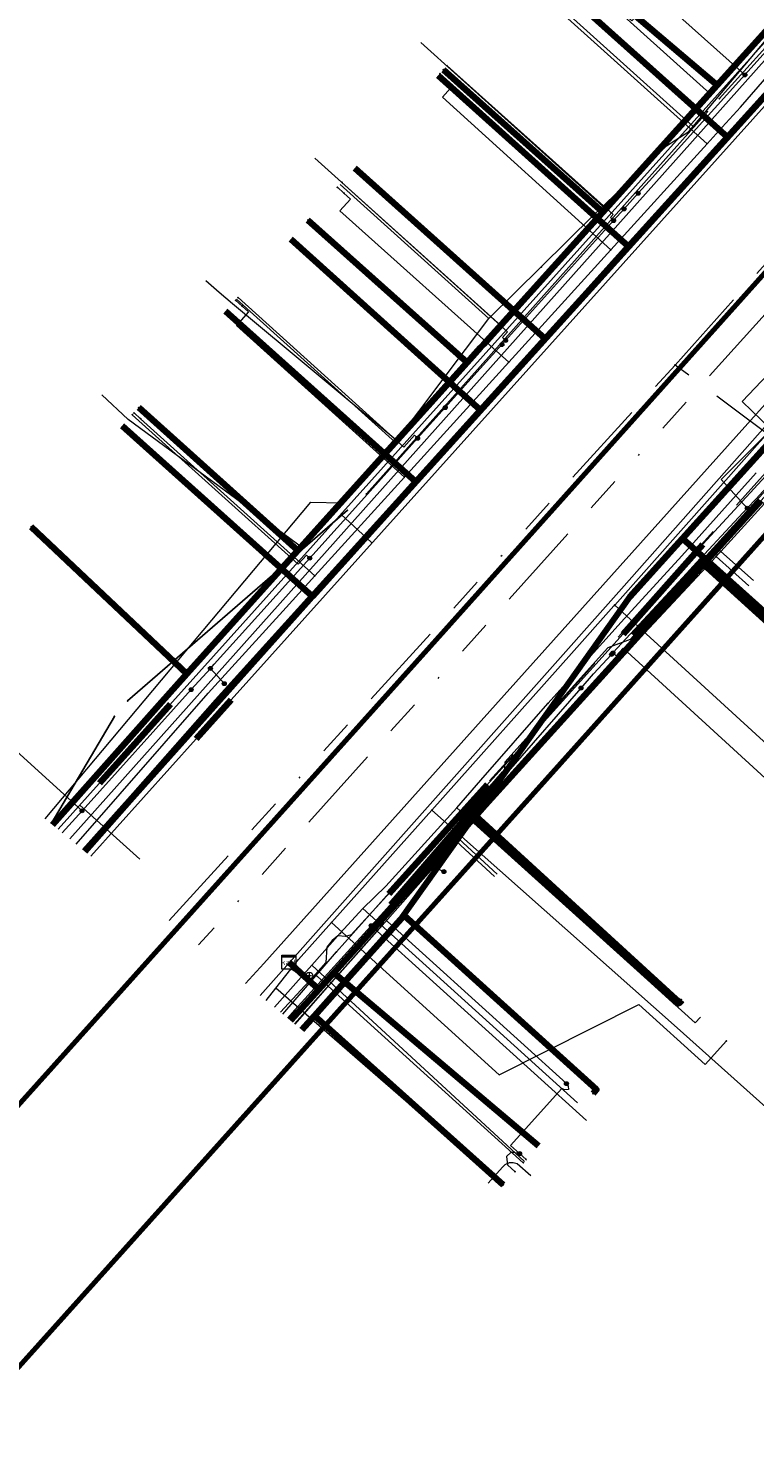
# Model space of a CAD drawing. Header units: metres. Extents: x 98902 to 136161, y 449037 to 499677.
# Tile 57 of 200: x 113307 to 113348, y 483208 to 483289. Entities that reach past the tile are written whole.
import ezdxf
from ezdxf.enums import TextEntityAlignment as Align
from ezdxf.lldxf.tags import DXFTag

# ---------------------------------------------------------------- set-up
doc = ezdxf.new("R2010")
doc.units = ezdxf.units.M
doc.linetypes.add('RI-OVERIG', pattern=[17, 5, -2, 2, -2, 0, -2, 2, -2])
for name, color, linetype, lineweight in [('B-WE-KL-DATA-G', 90, 'KL-DATA-N', 18), ('B-WE-KL-DATA_DUCT-G', 90, 'Continuous', 100), ('B-WE-KL-DATA_HULPSTUK-S', 90, 'Continuous', 25), ('B-WE-KL-DATA_KABELBED-G', 90, 'Continuous', 100), ('B-WE-KL-ET_LS-G', 190, 'KL-LS-N', 18), ('B-WE-KL-ET_LS_HULPSTUK-S', 190, 'Continuous', 25), ('B-WE-KL-ET_LS_MANTELBUIS-G', 190, 'Continuous', 100), ('B-WE-KL-ET_MS-G', 130, 'KL-MS-N', 18), ('B-WE-KL-ET_MS_MANTELBUIS-G', 130, 'Continuous', 100), ('B-WE-KL-GAS_HD-G', 30, 'KL-GAS-HD-N', 18), ('B-WE-KL-GAS_LD-G', 50, 'KL-GAS-LD-N', 18), ('B-WE-KL-GAS_LD_HULPSTUK-S', 50, 'Continuous', 25), ('B-WE-KL-WATER-G', 170, 'KL-WATER-N', 18), ('B-WE-KL-WATER_HULPSTUK-S', 170, 'Continuous', 25), ('B-WE-RI-VRIJVERVAL-G', 210, 'RI-OVERIG', 18), ('B-WE-RI-VRIJVERVAL_HULPSTUK-S', 210, 'Continuous', 25), ('V-WE-RI-VRIJVERVAL-G', 210, 'RI-OVERIG-V', 25)]:
    doc.layers.add(name, color=color, linetype=linetype, lineweight=lineweight)
doc.layers.add('B-WE-OG-INFO_EIS VOORZORGSMAATREGEL-GV', color=7, linetype='Continuous', lineweight=70, true_color=0xfa194b)
doc.styles.add('NLCS-ISO', font='NLCS-ISO.ttf')
doc.styles.get("Standard").update_dxf_attribs({"font": 'arial.ttf'})
tags = doc.linetypes.add('KL-DATA-N', pattern='A,4,-1,[101,NLCS.SHX,S=0.5,R=0,X=0,Y=0],-1,4,-1,["D",Standard,S=1,R=0,X=-0.25,Y=-0.5],-1.5', length=12.5).pattern_tags.tags
tags[18] = DXFTag(74, 10)
tags = doc.linetypes.add('KL-GAS-HD-N', pattern='A,4,-1,[69,NLCS.SHX,S=0.5,R=0,X=0,Y=0],-1,4,-1,["H",Standard,S=1,R=0,X=0,Y=-0.5],-2', length=13).pattern_tags.tags
tags[18] = DXFTag(74, 10)
tags = doc.linetypes.add('KL-GAS-LD-N', pattern='A,4,-1,[69,NLCS.SHX,S=0.5,R=0,X=0,Y=0],-1,4,-1,["L",Standard,S=1,R=0,X=0.25,Y=-0.5],-2', length=13).pattern_tags.tags
tags[18] = DXFTag(74, 10)
tags = doc.linetypes.add('KL-LS-N', pattern='A,4,-1,[103,NLCS.SHX,S=0.75,R=0,X=0,Y=0],-1,4,-1,["L",Standard,S=1,R=0,X=0,Y=-0.5],-2', length=13).pattern_tags.tags
tags[18] = DXFTag(74, 10)
tags = doc.linetypes.add('KL-MS-N', pattern='A,4,-1,[103,NLCS.SHX,S=0.75,R=0,X=0,Y=0],-1,4,-1,["M",Standard,S=1,R=0,X=0,Y=-0.5],-2', length=13).pattern_tags.tags
tags[18] = DXFTag(74, 10)
doc.linetypes.add('KL-WATER-N', pattern='A,7,-0.5,[168,NLCS.SHX,S=0.75,R=0,X=0.75,Y=0],-2', length=9.5)
doc.linetypes.add('RI-OVERIG-V', pattern='A,2.5,[24,NLCS.SHX,S=1,R=0,X=0,Y=0],2.5,-2,2,-2,0,-2,2,-2', length=17)

# ---------------------------------------------------------------- blocks, each defined once
blk = doc.blocks.new('SKL-WTB_HULP_KAST-SO')
at = {"color": 0, "linetype": 'ByBlock', "lineweight": 18}
for points in [[(-2, 2), (2, 2), (2, 1.68), (-2, 1.68)], [(-2, 1.52), (2, 1.52), (2, -2), (-2, -2)]]:
    blk.add_lwpolyline(points, close=True, dxfattribs=at)
at = {"color": 0, "linetype": 'ByBlock', "lineweight": 18, "style": 'NLCS-ISO'}
blk.add_text('kast', height=1.5, dxfattribs=at).set_placement((0, 0), align=Align.MIDDLE_CENTER)
at = {"color": 0, "linetype": 'ByBlock', "lineweight": 18, "style": 'NLCS-ISO', "flags": 1}
for tag, p in [('TYPE', (2.5, 0)), ('OMSCHRIJVING', (2.5, -3)), ('LABEL', (2.5, -1.5))]:
    blk.add_attdef(tag, p, '', height=1, dxfattribs=at)
blk = doc.blocks.new('SKL-WTB_HULP_OVERIG-SO')
at = {"color": 0, "linetype": 'ByBlock', "lineweight": 18}
for points in [[(-0.14, 0.14), (0.14, -0.14)], [(0.14, 0.14), (-0.14, -0.14)]]:
    blk.add_lwpolyline(points, dxfattribs=at)
at = {"color": 0, "linetype": 'ByBlock', "lineweight": 18, "style": 'NLCS-ISO', "flags": 1}
for tag, p in [('TYPE', (1.5, 0)), ('OMSCHRIJVING', (1.5, -3)), ('LABEL', (1.5, -1.5))]:
    blk.add_attdef(tag, p, '', height=1, dxfattribs=at)
blk = doc.blocks.new('SKL-WTB_HULP_AFSLUITER-SO')
at = {"color": 0, "linetype": 'ByBlock', "lineweight": 18}
blk.add_lwpolyline([(0, 0.8), (0, -0.8)], dxfattribs=at)
blk.add_circle((0, 0), 1, dxfattribs=at)
at = {"color": 0, "linetype": 'ByBlock', "lineweight": 18, "style": 'NLCS-ISO', "flags": 1}
for tag, p in [('TYPE', (1.5, 0)), ('OMSCHRIJVING', (1.5, -3)), ('LABEL', (1.5, -1.5))]:
    blk.add_attdef(tag, p, '', height=1, dxfattribs=at)
blk = doc.blocks.new('SKL-WTB_HULP_MOF-SO')
at = {"linetype": 'ByBlock', "lineweight": 18}
h = blk.add_hatch(color=0, dxfattribs=at)
h.dxf.hatch_style = 1
h.paths.add_polyline_path([(-0.5625, 0, 1), (0.5625, 0, 1)])
at = {"color": 0, "linetype": 'ByBlock', "lineweight": 18}
blk.add_circle((0, 0), 0.5625, dxfattribs=at)
at = {"color": 0, "linetype": 'ByBlock', "lineweight": 18, "style": 'NLCS-ISO', "flags": 1}
for tag, p in [('TYPE', (1.5, 0)), ('OMSCHRIJVING', (1.5, -3)), ('LABEL', (1.5, -1.5))]:
    blk.add_attdef(tag, p, '', height=1, dxfattribs=at)
blk = doc.blocks.new('SRI-HULP_OVERIG-SO')
at = {"color": 0, "linetype": 'ByBlock', "lineweight": 18}
for points in [[(-0.14, 0.14), (0.14, -0.14)], [(0.14, 0.14), (-0.14, -0.14)]]:
    blk.add_lwpolyline(points, dxfattribs=at)
at = {"color": 0, "linetype": 'ByBlock', "lineweight": 18, "style": 'NLCS-ISO', "flags": 1}
for tag, p in [('TYPE', (1.5, 0)), ('OMSCHRIJVING', (1.5, -3)), ('LABEL', (1.5, -1.5))]:
    blk.add_attdef(tag, p, '', height=1, dxfattribs=at)

msp = doc.modelspace()

# ---------------------------------------------------------------- linework, layer by layer
at = {"layer": 'B-WE-KL-DATA-G', "flags": 128}
for points in [[(113309.005, 483242.342), (113371.64, 483312.58), (113395.79, 483339.39), (113402.6, 483347), (113426.68, 483373.78), (113464.01, 483415.7), (113489.19, 483444.16)], [(113333.523, 483334.858), (113333.722, 483335.082), (113338.979, 483330.367), (113366.911, 483305.312), (113359.753, 483297.135), (113359.327, 483296.648), (113358.734, 483295.971), (113357.127, 483294.135), (113353.902, 483290.565), (113349.008, 483285.149), (113346.497, 483282.371), (113340.865, 483276.139), (113338.666, 483273.705), (113336.105, 483270.871), (113332.424, 483266.798), (113328.73, 483262.71), (113322.83, 483256.181), (113311.99, 483265.905)], [(113333.523, 483334.858), (113333.722, 483335.082), (113338.979, 483330.367), (113366.911, 483305.312), (113359.753, 483297.135), (113359.327, 483296.648), (113358.734, 483295.971), (113357.127, 483294.135), (113353.902, 483290.565), (113349.008, 483285.149), (113346.497, 483282.371), (113340.865, 483276.139), (113338.666, 483273.705), (113336.105, 483270.871), (113332.424, 483266.798), (113328.73, 483262.71), (113317.885, 483272.439)], [(113333.523, 483334.858), (113333.722, 483335.082), (113338.979, 483330.367), (113366.911, 483305.312), (113359.753, 483297.135), (113359.327, 483296.648), (113358.734, 483295.971), (113357.127, 483294.135), (113353.902, 483290.565), (113349.008, 483285.149), (113346.497, 483282.371), (113340.865, 483276.139), (113338.666, 483273.705), (113336.105, 483270.871), (113332.424, 483266.798), (113321.599, 483276.558)], [(113333.523, 483334.858), (113333.722, 483335.082), (113338.979, 483330.367), (113366.911, 483305.312), (113359.753, 483297.135), (113359.327, 483296.648), (113358.734, 483295.971), (113357.127, 483294.135), (113353.902, 483290.565), (113349.008, 483285.149), (113346.497, 483282.371), (113340.865, 483276.139), (113330.002, 483285.884)], [(113333.523, 483334.858), (113333.722, 483335.082), (113338.979, 483330.367), (113366.911, 483305.312), (113359.753, 483297.135), (113359.327, 483296.648), (113358.734, 483295.971), (113357.127, 483294.135), (113353.902, 483290.565), (113349.008, 483285.149), (113346.497, 483282.371), (113335.627, 483292.123)], [(113344.537, 483282.982), (113357.334, 483298.181)], [(113335.08, 483291.509), (113344.537, 483282.982)], [(113330.017, 483285.893), (113338.863, 483277.915)], [(113346.497, 483282.371), (113349.008, 483285.149)], [(113346.497, 483282.371), (113349.008, 483285.149)], [(113344.289, 483282.687), (113344.537, 483282.982)], [(113338.863, 483277.915), (113343.017, 483281.874), (113344.289, 483282.687)], [(113340.865, 483276.139), (113346.497, 483282.371)], [(113340.865, 483276.139), (113346.497, 483282.371)], [(113324.408, 483279.674), (113332.898, 483272.02)], [(113374.672, 483267.7), (113374.528, 483267.839), (113363.598, 483278.415), (113356.287, 483270.344), (113354.949, 483268.858), (113348.398, 483261.628), (113345.134, 483258.023), (113332.124, 483243.654), (113324.05, 483234.705), (113323.197, 483233.764), (113321.493, 483235.308)], [(113380.435, 483274.048), (113380.283, 483274.185), (113374.528, 483267.839), (113363.598, 483278.415), (113356.287, 483270.344), (113354.949, 483268.858), (113348.398, 483261.628), (113345.134, 483258.023), (113332.124, 483243.654), (113324.05, 483234.705), (113323.197, 483233.764), (113321.493, 483235.308)], [(113335.88, 483274.967), (113338.863, 483277.915)], [(113338.666, 483273.705), (113340.865, 483276.139)], [(113338.666, 483273.705), (113340.865, 483276.139)], [(113332.898, 483272.02), (113335.88, 483274.967)], [(113336.105, 483270.871), (113338.666, 483273.705)], [(113336.105, 483270.871), (113338.666, 483273.705)], [(113318.509, 483273.13), (113327.575, 483264.956)], [(113327.575, 483264.956), (113332.898, 483272.02)], [(113332.424, 483266.798), (113336.105, 483270.871)], [(113332.424, 483266.798), (113336.105, 483270.871)], [(113367.526, 483259.828), (113356.287, 483270.344), (113354.949, 483268.858), (113348.398, 483261.628), (113345.134, 483258.023), (113332.124, 483243.654), (113324.05, 483234.705), (113323.197, 483233.764), (113321.493, 483235.308)], [(113366.653, 483258.864), (113354.949, 483268.858), (113348.398, 483261.628), (113345.134, 483258.023), (113332.124, 483243.654), (113324.05, 483234.705), (113323.197, 483233.764), (113321.493, 483235.308)], [(113328.73, 483262.71), (113332.424, 483266.798)], [(113328.73, 483262.71), (113332.424, 483266.798)], [(113324.504, 483261.522), (113327.575, 483264.956)], [(113341.423, 483255.785), (113343.906, 483258.485), (113348.131, 483263.232)], [(113322.83, 483256.181), (113328.73, 483262.71)], [(113322.83, 483256.181), (113328.73, 483262.71)], [(113307.597, 483243.5), (113322.75, 483261.547)], [(113359.71, 483251.386), (113348.398, 483261.628), (113345.134, 483258.023), (113332.124, 483243.654), (113324.05, 483234.705), (113323.197, 483233.764), (113321.493, 483235.308)], [(113322.75, 483261.547), (113324.504, 483261.522)], [(113356.414, 483247.762), (113345.134, 483258.023), (113332.124, 483243.654), (113324.05, 483234.705), (113323.197, 483233.764), (113321.493, 483235.308)], [(113309.846, 483241.65), (113322.675, 483256.01)], [(113309.846, 483241.65), (113322.675, 483256.01)], [(113322.675, 483256.01), (113322.83, 483256.181)], [(113322.675, 483256.01), (113322.83, 483256.181)], [(113336.259, 483250.07), (113340.435, 483254.71), (113341.423, 483255.785)], [(113331.069, 483244.127), (113332.441, 483245.693), (113336.259, 483250.07)], [(113343.914, 483233.137), (113343.779, 483232.989), (113332.124, 483243.654), (113324.05, 483234.705), (113323.197, 483233.764), (113321.493, 483235.308)], [(113325.703, 483238.383), (113327.018, 483239.653), (113331.069, 483244.127)], [(113331.069, 483244.127), (113344.658, 483231.85), (113344.96, 483232.179)], [(113324.424, 483236.961), (113325.703, 483238.383)], [(113325.703, 483238.383), (113337.946, 483227.29)], [(113322.806, 483235.147), (113324.424, 483236.961)], [(113320.672, 483232.741), (113322.806, 483235.147)], [(113321.493, 483235.308), (113323.197, 483233.764), (113322.64, 483233.149)], [(113321.594, 483231.983), (113322.64, 483233.149), (113323.197, 483233.764), (113321.493, 483235.308)], [(113321.493, 483235.308), (113323.197, 483233.764), (113322.64, 483233.149), (113321.594, 483231.983)], [(113321.594, 483231.983), (113322.64, 483233.149), (113323.197, 483233.764), (113321.493, 483235.308)], [(113321.594, 483231.983), (113322.64, 483233.149), (113323.197, 483233.764), (113321.493, 483235.308)], [(113335.729, 483224.842), (113324.05, 483234.705), (113323.197, 483233.764), (113321.493, 483235.308)], [(113321.594, 483231.983), (113322.64, 483233.149), (113323.197, 483233.764), (113321.493, 483235.308)], [(113322.806, 483235.147), (113334.923, 483223.953)]]:
    msp.add_lwpolyline(points, dxfattribs=at)
at = {"layer": 'B-WE-KL-DATA_DUCT-G', "flags": 128}
msp.add_lwpolyline([(113396.166, 483338.836), (113368.232, 483307.898), (113367.701, 483306.214), (113357.087, 483294.089), (113317.412, 483250.186), (113309.863, 483241.636)], dxfattribs=at)
msp.add_lwpolyline([(113396.166, 483338.836), (113368.232, 483307.898), (113367.701, 483306.214), (113357.087, 483294.089), (113317.412, 483250.186), (113309.863, 483241.636)], dxfattribs=at)
msp.add_lwpolyline([(113396.166, 483338.836), (113368.232, 483307.898), (113367.701, 483306.214), (113357.087, 483294.089), (113317.412, 483250.186), (113309.863, 483241.636)], dxfattribs=at)
msp.add_lwpolyline([(113396.166, 483338.836), (113368.232, 483307.898), (113367.701, 483306.214), (113357.087, 483294.089), (113317.412, 483250.186), (113309.863, 483241.636)], dxfattribs=at)
at = {"layer": 'B-WE-KL-DATA_KABELBED-G', "flags": 128}
for points in [[(113342.598, 483281.662), (113345.904, 483285.333), (113354.929, 483295.354)], [(113345.904, 483285.333), (113336.635, 483293.235)], [(113335.627, 483292.123), (113346.497, 483282.371)], [(113339.179, 483277.866), (113339.39, 483278.1), (113330.308, 483286.216)], [(113367.518, 483285.563), (113367.055, 483285.051), (113367.049, 483285.045), (113343.933, 483259.48), (113343.55, 483259.056), (113340.93, 483256.159), (113336.556, 483250), (113333.854, 483246.195), (113333.854, 483246.194), (113331.98, 483243.555), (113327.862, 483237.756), (113326.097, 483235.777), (113324.171, 483233.619), (113322.956, 483232.257), (113322.238, 483231.453)], [(113330.002, 483285.884), (113340.865, 483276.139)], [(113346.497, 483282.371), (113349.008, 483285.149)], [(113340.865, 483276.139), (113346.497, 483282.371)], [(113308.017, 483243.155), (113314.102, 483250), (113315.665, 483251.758), (113321.815, 483258.587), (113322.007, 483258.799), (113331.66, 483269.517), (113332.424, 483270.366), (113332.588, 483270.548), (113339.179, 483277.866), (113339.39, 483278.1), (113342.598, 483281.662)], [(113325.251, 483280.609), (113336.105, 483270.871)], [(113332.588, 483270.548), (113332.424, 483270.366), (113331.66, 483269.517), (113322.575, 483277.64)], [(113332.424, 483266.798), (113321.599, 483276.558)], [(113338.666, 483273.705), (113340.865, 483276.139)], [(113336.105, 483270.871), (113338.666, 483273.705)], [(113317.885, 483272.439), (113328.73, 483262.71)], [(113332.424, 483266.798), (113336.105, 483270.871)], [(113332.588, 483270.548), (113332.424, 483270.366), (113331.66, 483269.517), (113322.007, 483258.799), (113312.933, 483266.946)], [(113328.73, 483262.71), (113332.424, 483266.798)], [(113311.99, 483265.905), (113322.83, 483256.181)], [(113322.83, 483256.181), (113328.73, 483262.71)], [(113348.398, 483261.628), (113345.134, 483258.023)], [(113321.815, 483258.587), (113315.665, 483251.758), (113306.807, 483260.152)], [(113343.55, 483259.056), (113343.933, 483259.48), (113356.68, 483248.06)], [(113345.134, 483258.023), (113332.124, 483243.654)], [(113356.414, 483247.762), (113345.134, 483258.023)], [(113309.846, 483241.65), (113322.675, 483256.01)], [(113322.675, 483256.01), (113322.83, 483256.181)], [(113333.854, 483246.195), (113333.854, 483246.194), (113331.953, 483243.579), (113331.98, 483243.555), (113343.676, 483232.948), (113343.877, 483233.171)], [(113332.124, 483243.654), (113324.05, 483234.705)], [(113343.914, 483233.137), (113343.779, 483232.989), (113332.124, 483243.654)], [(113324.171, 483233.619), (113326.097, 483235.777), (113328.063, 483237.979), (113339.036, 483228.047), (113338.835, 483227.824)], [(113323.197, 483233.764), (113321.493, 483235.308)], [(113324.05, 483234.705), (113323.197, 483233.764)], [(113335.729, 483224.842), (113324.05, 483234.705)], [(113322.64, 483233.149), (113321.594, 483231.983)], [(113323.197, 483233.764), (113322.64, 483233.149)], [(113324.171, 483233.619), (113322.956, 483232.257), (113333.714, 483222.619)]]:
    msp.add_lwpolyline(points, dxfattribs=at)
at = {"layer": 'B-WE-KL-ET_LS-G', "flags": 128}
for points in [[(113304.456, 483362.951), (113303.144, 483361.495), (113308.354, 483356.826), (113311.018, 483356.273), (113312.892, 483356.701), (113318.279, 483362.741), (113318.881, 483363.417), (113333.412, 483379.718), (113334.401, 483380.827), (113350.178, 483398.484), (113351.52, 483399.989), (113354.165, 483402.954), (113364.719, 483414.52), (113370.468, 483420.964), (113382.545, 483434.965), (113386.622, 483439.535), (113387.349, 483441.289), (113386.924, 483442.798), (113369.171, 483458.569), (113352.522, 483474.058), (113351.528, 483474.983), (113347.44, 483478.652), (113346.969, 483478.895), (113346.454, 483479.02), (113346.308, 483479.033), (113345.001, 483478.696), (113339.353, 483483.76), (113338.944, 483484.366), (113338.788, 483484.84), (113338.752, 483485.071), (113338.741, 483485.305), (113338.561, 483486.466), (113337.964, 483487.707), (113342.858, 483493.167), (113343.017, 483493.272), (113343.208, 483493.257), (113349.126, 483487.952), (113376.74, 483463.201), (113376.791, 483463.155), (113378.555, 483461.574), (113378.894, 483461.531), (113379.683, 483461.943), (113382.843, 483464.475), (113383.132, 483464.691), (113383.493, 483464.725), (113394.091, 483464.737), (113403.311, 483464.747), (113403.617, 483464.807), (113403.85, 483464.951), (113417.261, 483479.9), (113417.63, 483480.09), (113417.997, 483479.978), (113418.5, 483479.527), (113421.141, 483477.158), (113422.827, 483476.908), (113424.634, 483477.332), (113444.614, 483487.87), (113446.657, 483488.256), (113448.535, 483487.543), (113449.449, 483486.714), (113450.079, 483486.143), (113466.418, 483471.336), (113467.425, 483471.222), (113467.782, 483471.009), (113483.691, 483456.593), (113484.096, 483449.246), (113489.56, 483444.358), (113496.329, 483432.587), (113498.82, 483430.338), (113480.941, 483410.431), (113480.974, 483409.869), (113475.545, 483403.867), (113455.257, 483381.435), (113455.19, 483380.621), (113454.379, 483380.476), (113428.465, 483351.55), (113428.261, 483350.725), (113427.435, 483350.404), (113408.806, 483329.674), (113402.162, 483322.281), (113401.958, 483321.453), (113401.162, 483321.163), (113385.402, 483303.546), (113384.658, 483303.408), (113379.286, 483297.345), (113378.236, 483297.214), (113371.686, 483289.169), (113369.436, 483285.046), (113353.437, 483267.456), (113340.945, 483253.722), (113339.684, 483253.246), (113333.808, 483246.716), (113333.764, 483246.079), (113327.313, 483238.582), (113326.798, 483237.407), (113321.822, 483231.795)], [(113304.528, 483362.885), (113303.285, 483361.503), (113308.41, 483356.91), (113311.013, 483356.373), (113312.832, 483356.784), (113318.204, 483362.808), (113333.337, 483379.785), (113333.959, 483380.482), (113334.326, 483380.894), (113350.103, 483398.551), (113354.091, 483403.021), (113364.645, 483414.587), (113366.887, 483417.1), (113370.393, 483421.03), (113382.47, 483435.031), (113386.548, 483439.603), (113387.537, 483441.9), (113386.808, 483444.042), (113374.301, 483455.201), (113374.199, 483455.442), (113374.229, 483455.691), (113374.482, 483455.974), (113378.876, 483460.9), (113379.52, 483461.616), (113379.738, 483461.859), (113382.915, 483464.405), (113383.168, 483464.597), (113383.484, 483464.625), (113399.105, 483464.642), (113403.311, 483464.647), (113403.655, 483464.714), (113403.921, 483464.88), (113417.337, 483479.835), (113417.637, 483479.99), (113417.933, 483479.901), (113421.089, 483477.07), (113422.83, 483476.808), (113423.407, 483476.862), (113424.056, 483477.009), (113424.678, 483477.242), (113444.66, 483487.781), (113446.648, 483488.156), (113448.472, 483487.465), (113450.012, 483486.069), (113466.351, 483471.262), (113486.226, 483452.979), (113491.527, 483448.156), (113479.225, 483434.014), (113478.856, 483433.002), (113414.374, 483361.127), (113365.489, 483306.586), (113308.335, 483242.893)], [(113341.409, 483279.169), (113342.05, 483279.88), (113344.03, 483282.08), (113347.493, 483285.924), (113351.12, 483289.95), (113355.43, 483294.74), (113359.32, 483299.06), (113359.33, 483299.07), (113363.82, 483304.81), (113363.83, 483304.82), (113366.05, 483306.83), (113366.06, 483306.84), (113366.32, 483307.13), (113366.72, 483307.58), (113366.72, 483307.59), (113368.46, 483309.51), (113371.78, 483306.61), (113376.44, 483302.82), (113377.96, 483301.51), (113380.96, 483298.77), (113379.41, 483297.04), (113381.94, 483294.77), (113382.09, 483294.63), (113382.34, 483294.02), (113382.34, 483294.01)], [(113347.493, 483285.924), (113347.307, 483286.091), (113342.38, 483290.504), (113341.046, 483289.014), (113336.501, 483293.086)], [(113340.008, 483277.615), (113339.822, 483277.782), (113339.989, 483277.967), (113330.509, 483286.439)], [(113333.852, 483270.776), (113333.666, 483270.943), (113333.964, 483271.274), (113324.516, 483279.793)], [(113340.605, 483278.277), (113341.409, 483279.169)], [(113308.572, 483242.698), (113309.697, 483243.947), (113315.92, 483250.86), (113317.02, 483252.07), (113317.23, 483252.31), (113319.72, 483255.07), (113322.683, 483258.359), (113325.8, 483261.82), (113328.835, 483265.198), (113330.41, 483266.95), (113331.87, 483268.58), (113333.64, 483270.54), (113333.852, 483270.776), (113337.95, 483275.33), (113340.008, 483277.615), (113340.605, 483278.277)], [(113329.38, 483240.93), (113330.32, 483241.97), (113334.14, 483246.34), (113338.15, 483250.95), (113337.97, 483250.73), (113338.15, 483250.94), (113338.87, 483251.77), (113339.89, 483252.87), (113339.972, 483252.958), (113343.96, 483257.25), (113347.63, 483261.21), (113348.14, 483261.75), (113349.09, 483262.78), (113349.782, 483263.525), (113352.12, 483266.04), (113354.98, 483269.37), (113358.09, 483273), (113359.373, 483274.49)], [(113328.835, 483265.198), (113328.649, 483265.365), (113328.049, 483264.697), (113318.593, 483273.223)], [(113347.63, 483261.21), (113346.14, 483262.85), (113348.99, 483265.69), (113347.34, 483267.29), (113350.27, 483270.37), (113350.3, 483270.41)], [(113322.683, 483258.359), (113322.497, 483258.526), (113322.029, 483258.007), (113312.566, 483266.539)], [(113309.697, 483243.947), (113309.511, 483244.114), (113290.158, 483261.698), (113289.42, 483260.973)], [(113324.45, 483260.867), (113326.207, 483259.246)], [(113339.972, 483252.958), (113340.155, 483252.788), (113340.554, 483253.218), (113355.602, 483239.446)], [(113317.02, 483252.07), (113317.81, 483251.21), (113317.81, 483251.2)], [(113309.575, 483244.275), (113313.003, 483241.199)], [(113329.38, 483240.93), (113326.184, 483237.398), (113325.96, 483237.15), (113321.84, 483232.6), (113321.415, 483232.13)], [(113329.38, 483240.93), (113330.33, 483240.49), (113330.33, 483240.48)], [(113326.184, 483237.398), (113326.37, 483237.23), (113326.906, 483237.823), (113337.321, 483228.387)], [(113337.321, 483228.387), (113337.416, 483228.249), (113337.432, 483228.056), (113337.215, 483228.029), (113337.065, 483228.105), (113334.132, 483224.867), (113334.651, 483224.396)], [(113334.651, 483224.396), (113334.164, 483224.488), (113333.892, 483224.225), (113333.956, 483223.757), (113334.389, 483223.363)], [(113334.651, 483224.396), (113335.021, 483224.061)]]:
    msp.add_lwpolyline(points, dxfattribs=at)
at = {"layer": 'B-WE-KL-ET_LS_MANTELBUIS-G', "flags": 128}
for points in [[(113341.145, 483253.946), (113345.249, 483258.458)], [(113314.734, 483250.025), (113310.701, 483245.53)], [(113333.764, 483246.079), (113327.313, 483238.582)]]:
    msp.add_lwpolyline(points, dxfattribs=at)
at = {"layer": 'B-WE-KL-ET_MS-G', "flags": 128}
for points in [[(113310.192, 483241.365), (113316.2, 483248.05), (113318.21, 483250.28), (113353.32, 483289.39), (113354.98, 483291.25), (113359.61, 483296.37), (113368.31, 483306.04), (113382.96, 483322.46), (113384.63, 483324.31), (113395.45, 483336.33), (113399.46, 483340.78), (113419.83, 483363.46), (113421.8, 483365.66), (113428.02, 483372.58), (113432.58, 483378.03), (113436.5, 483382.43), (113445.42, 483392.44), (113447.29, 483394.53), (113457.87, 483406.25), (113459.87, 483408.49), (113460.67, 483409.43), (113464.52, 483413.73), (113465.27, 483414.57), (113470.6, 483420.53), (113472.6, 483422.77), (113482.46, 483433.94), (113484.45, 483436.16), (113489.86, 483442.21), (113490.47, 483442.89), (113490.54, 483443.76), (113490.07, 483444.84), (113486.12, 483448.38), (113480.3, 483453.58), (113463.872, 483468.67)], [(113311.61, 483342.63), (113315.96, 483338.76), (113319.79, 483335.39), (113327.42, 483328.62), (113333.18, 483323.46), (113340.91, 483316.64), (113346.17, 483311.9), (113356.38, 483302.89), (113362.35, 483296.76), (113365.19, 483293.85), (113369.2, 483289.72), (113370.06, 483288.83), (113370.8, 483288.07), (113370.93, 483287.62), (113370.68, 483287.24), (113363.38, 483279.22), (113362.39, 483278.13), (113359.25, 483274.67), (113351.58, 483266.24), (113348.68, 483263.06), (113345.1, 483259.15), (113340.55, 483254.04), (113333.12, 483245.8), (113327.26, 483239.3), (113325.05, 483236.87), (113324.72, 483236.78), (113324.28, 483236.81), (113323.96, 483236.56), (113323.66, 483236.17), (113323.6, 483235.29), (113322.88, 483234.48), (113321.009, 483232.465)]]:
    msp.add_lwpolyline(points, dxfattribs=at)
at = {"layer": 'B-WE-KL-ET_MS_MANTELBUIS-G', "flags": 128}
for points in [[(113340.55, 483254.03), (113345.1, 483259.14)], [(113318.21, 483250.28), (113316.21, 483248.06)], [(113327.19, 483239.22), (113332.81, 483245.45)]]:
    msp.add_lwpolyline(points, dxfattribs=at)
at = {"layer": 'B-WE-KL-GAS_HD-G', "flags": 128}
msp.add_lwpolyline([(113319.852, 483233.417), (113340.456, 483256.604), (113350.256, 483267.702), (113360.243, 483279.03), (113380.348, 483301.603), (113390.349, 483312.987), (113400.57, 483324.409), (113412.932, 483338.278), (113419.876, 483346.007), (113437.444, 483365.808), (113450.89, 483380.786), (113461.656, 483392.791), (113479.167, 483412.526), (113482.147, 483415.898)], dxfattribs=at)
at = {"layer": 'B-WE-KL-GAS_LD-G', "flags": 128}
for points in [[(113309.362, 483242.048), (113316.893, 483250.656), (113321.336, 483255.551), (113322.966, 483257.347), (113328.077, 483262.978), (113334.025, 483269.53), (113339.846, 483275.943), (113345.342, 483281.998), (113346.198, 483282.941), (113347.237, 483284.086), (113355.656, 483293.791)], [(113345.342, 483281.998), (113335.693, 483290.693), (113336.195, 483291.251), (113335.823, 483291.586)], [(113320.203, 483233.128), (113320.757, 483233.832), (113321.603, 483234.909), (113322.049, 483235.476), (113323.928, 483237.581), (113324.094, 483237.767), (113329.648, 483243.99), (113337.616, 483252.917), (113340.026, 483255.631), (113340.071, 483255.682), (113347.598, 483264.16), (113348.341, 483264.985), (113348.361, 483265.007), (113349.937, 483266.756), (113349.954, 483266.775), (113351.96, 483269.002), (113357.508, 483275.162), (113358.932, 483276.737), (113359.242, 483277.08), (113367.735, 483286.474)], [(113330.1, 483285.986), (113330.471, 483285.65)], [(113330.471, 483285.65), (113330.842, 483285.315), (113330.246, 483284.657), (113339.846, 483275.943)], [(113324.262, 483279.512), (113324.634, 483279.177)], [(113324.634, 483279.177), (113325.005, 483278.842), (113324.402, 483278.172), (113334.025, 483269.53)], [(113318.453, 483273.069), (113318.825, 483272.734)], [(113318.825, 483272.734), (113319.196, 483272.399), (113318.498, 483271.625), (113326.495, 483264.414), (113328.077, 483262.978)], [(113313.034, 483266.311), (113312.663, 483266.646)], [(113322.966, 483257.347), (113321.399, 483258.769), (113313.034, 483266.311)], [(113340.071, 483255.682), (113354.811, 483242.196), (113357.417, 483239.811), (113358.098, 483240.555)], [(113365.322, 483212.159), (113343.629, 483231.566), (113329.648, 483243.99)], [(113323.928, 483237.581), (113333.48, 483228.891), (113341.45, 483232.908), (113345.23, 483229.483), (113346.443, 483230.822)], [(113322.657, 483234.544), (113322.206, 483234.601), (113321.603, 483234.909)], [(113333.686, 483222.588), (113320.757, 483233.832)], [(113334.853, 483223.876), (113323.117, 483234.508), (113322.724, 483234.535), (113322.657, 483234.544)]]:
    msp.add_lwpolyline(points, dxfattribs=at)
at = {"layer": 'B-WE-KL-WATER-G', "flags": 128}
for points in [[(113587.055, 483512.335), (113584.552, 483513.845), (113568.202, 483512.661), (113499.066, 483435.893), (113454.274, 483385.153), (113383.372, 483305.88), (113333.282, 483250)], [(113308.08, 483243.103), (113314.259, 483250), (113322.26, 483258.939), (113327.697, 483265.014), (113333.597, 483271.606), (113338.431, 483277.007), (113339.568, 483278.271), (113345.489, 483284.852), (113358.07, 483298.835), (113358.981, 483299.848)], [(113345.489, 483284.852), (113334.943, 483294.361)], [(113339.568, 483278.271), (113329.019, 483287.777)], [(113321.852, 483231.771), (113323.807, 483234.024), (113324.251, 483234.525), (113324.263, 483234.539), (113325.328, 483235.742), (113326.523, 483237.091), (113331.049, 483242.2), (113331.182, 483242.35), (113337.957, 483250), (113345.853, 483258.454), (113345.987, 483258.598), (113346.12, 483258.745), (113356.092, 483269.715), (113356.156, 483269.786), (113356.279, 483269.922), (113365.769, 483280.362), (113366.155, 483280.786), (113366.162, 483280.793), (113371.974, 483287.219)], [(113333.597, 483271.606), (113322.977, 483281.182)], [(113327.697, 483265.014), (113318.275, 483272.871), (113317.513, 483273.52), (113316.753, 483274.169)], [(113322.26, 483258.939), (113312.328, 483266.275), (113310.818, 483267.67)], [(113345.853, 483258.454), (113347.718, 483256.784)], [(113346.12, 483258.745), (113347.982, 483257.077)], [(113333.282, 483250), (113320.055, 483235.244), (113319.024, 483234.098)], [(113331.049, 483242.2), (113333.215, 483240.195)], [(113331.182, 483242.35), (113333.364, 483240.344)], [(113326.523, 483237.091), (113338.455, 483226.281)], [(113332.857, 483222.715), (113333.673, 483223.616), (113333.825, 483223.784), (113334.066, 483223.897), (113334.279, 483223.897), (113334.5, 483223.835), (113335.28, 483223.143)]]:
    msp.add_lwpolyline(points, dxfattribs=at)
at = {"layer": 'B-WE-OG-INFO_EIS VOORZORGSMAATREGEL-GV', "flags": 128}
for points in [[(113075.891, 483224.456), (113202.392, 483111.692), (113329.564, 483253.343), (113329.564, 483253.343), (113450.537, 483388.475)], [(113457.999, 483381.818), (113337.007, 483246.665), (113337.003, 483246.662), (113337, 483246.657), (113209.814, 483104.991), (113210.997, 483103.918), (113214.394, 483100.876), (113219.329, 483099.8), (113221.568, 483098.668), (113227.554, 483093.397), (113228.372, 483093.605), (113230.302, 483093.327), (113231.98, 483092.331), (113394.665, 482946.132)]]:
    msp.add_lwpolyline(points, dxfattribs=at)
at = {"layer": 'B-WE-RI-VRIJVERVAL-G', "flags": 128}
for points in [[(113343.51, 483269.37), (113369.37, 483298.34)], [(113371.67, 483297.92), (113316.348, 483236.3)], [(113314.665, 483237.685), (113343.51, 483269.37)], [(113349.9, 483264.6), (113343.51, 483269.37)], [(113324.2, 483235.9), (113349.9, 483264.6)], [(113321.142, 483232.355), (113324.2, 483235.9)]]:
    msp.add_lwpolyline(points, dxfattribs=at)
at = {"layer": 'V-WE-RI-VRIJVERVAL-G', "flags": 128}
for points in [[(113346.03, 483284.56), (113358.17, 483298.03)], [(113325.91, 483262.02), (113345.36, 483283.82)], [(113312.29, 483250.22), (113324.83, 483261.09)], [(113311.54, 483249.33), (113307.945, 483243.214)]]:
    msp.add_lwpolyline(points, dxfattribs=at)

# ---------------------------------------------------------------- block references
at = {"layer": 'B-WE-KL-DATA_HULPSTUK-S', "xscale": 0.2, "yscale": 0.2, "zscale": 0.2}
for name, p in [('SKL-WTB_HULP_OVERIG-SO', (113330.308, 483286.216)), ('SKL-WTB_HULP_MOF-SO', (113345.904, 483285.333)), ('SKL-WTB_HULP_OVERIG-SO', (113345.904, 483285.333)), ('SKL-WTB_HULP_OVERIG-SO', (113344.289, 483282.687)), ('SKL-WTB_HULP_OVERIG-SO', (113342.598, 483281.662)), ('SKL-WTB_HULP_OVERIG-SO', (113342.598, 483281.662)), ('SKL-WTB_HULP_OVERIG-SO', (113322.575, 483277.64)), ('SKL-WTB_HULP_MOF-SO', (113339.179, 483277.866)), ('SKL-WTB_HULP_OVERIG-SO', (113339.179, 483277.866)), ('SKL-WTB_HULP_OVERIG-SO', (113335.881, 483274.967)), ('SKL-WTB_HULP_MOF-SO', (113332.588, 483270.547)), ('SKL-WTB_HULP_OVERIG-SO', (113332.588, 483270.548)), ('SKL-WTB_HULP_OVERIG-SO', (113332.588, 483270.548)), ('SKL-WTB_HULP_OVERIG-SO', (113312.933, 483266.946)), ('SKL-WTB_HULP_OVERIG-SO', (113324.503, 483261.522)), ('SKL-WTB_HULP_OVERIG-SO', (113306.807, 483260.152)), ('SKL-WTB_HULP_MOF-SO', (113343.55, 483259.057)), ('SKL-WTB_HULP_OVERIG-SO', (113343.55, 483259.056)), ('SKL-WTB_HULP_MOF-SO', (113321.815, 483258.587)), ('SKL-WTB_HULP_OVERIG-SO', (113321.815, 483258.587)), ('SKL-WTB_HULP_OVERIG-SO', (113336.259, 483250.071)), ('SKL-WTB_HULP_MOF-SO', (113333.854, 483246.195)), ('SKL-WTB_HULP_OVERIG-SO', (113333.854, 483246.195)), ('SKL-WTB_HULP_OVERIG-SO', (113324.424, 483236.961)), ('SKL-WTB_HULP_KAST-SO', (113321.493, 483235.308)), ('SKL-WTB_HULP_MOF-SO', (113324.171, 483233.619)), ('SKL-WTB_HULP_OVERIG-SO', (113324.171, 483233.619)), ('SKL-WTB_HULP_OVERIG-SO', (113324.171, 483233.619)), ('SKL-WTB_HULP_OVERIG-SO', (113343.877, 483233.171)), ('SKL-WTB_HULP_OVERIG-SO', (113338.835, 483227.824)), ('SKL-WTB_HULP_OVERIG-SO', (113333.714, 483222.619))]:
    msp.add_blockref(name, p, dxfattribs=at)
at = {"layer": 'B-WE-KL-ET_LS_HULPSTUK-S', "xscale": 0.2, "yscale": 0.2, "zscale": 0.2}
for name, p in [('SKL-WTB_HULP_OVERIG-SO', (113330.509, 483286.439)), ('SKL-WTB_HULP_MOF-SO', (113347.493, 483285.924)), ('SKL-WTB_HULP_OVERIG-SO', (113324.516, 483279.793)), ('SKL-WTB_HULP_MOF-SO', (113341.409, 483279.169)), ('SKL-WTB_HULP_MOF-SO', (113340.605, 483278.277)), ('SKL-WTB_HULP_MOF-SO', (113340.008, 483277.615)), ('SKL-WTB_HULP_OVERIG-SO', (113318.593, 483273.223)), ('SKL-WTB_HULP_MOF-SO', (113333.852, 483270.776)), ('SKL-WTB_HULP_MOF-SO', (113333.64, 483270.54)), ('SKL-WTB_HULP_MOF-SO', (113330.41, 483266.95)), ('SKL-WTB_HULP_OVERIG-SO', (113312.566, 483266.539)), ('SKL-WTB_HULP_MOF-SO', (113328.835, 483265.198)), ('SKL-WTB_HULP_MOF-SO', (113347.63, 483261.21)), ('SKL-WTB_HULP_MOF-SO', (113322.683, 483258.359)), ('SKL-WTB_HULP_MOF-SO', (113339.89, 483252.87)), ('SKL-WTB_HULP_MOF-SO', (113339.972, 483252.958)), ('SKL-WTB_HULP_MOF-SO', (113317.02, 483252.07)), ('SKL-WTB_HULP_MOF-SO', (113315.92, 483250.86)), ('SKL-WTB_HULP_MOF-SO', (113317.81, 483251.2)), ('SKL-WTB_HULP_MOF-SO', (113338.15, 483250.95)), ('SKL-WTB_HULP_MOF-SO', (113309.697, 483243.947)), ('SKL-WTB_HULP_MOF-SO', (113329.38, 483240.93)), ('SKL-WTB_HULP_MOF-SO', (113330.33, 483240.48)), ('SKL-WTB_HULP_MOF-SO', (113326.184, 483237.398)), ('SKL-WTB_HULP_MOF-SO', (113337.321, 483228.387)), ('SKL-WTB_HULP_MOF-SO', (113334.651, 483224.396)), ('SKL-WTB_HULP_OVERIG-SO', (113334.389, 483223.363)), ('SKL-WTB_HULP_OVERIG-SO', (113335.021, 483224.061))]:
    msp.add_blockref(name, p, dxfattribs=at)
at = {"layer": 'B-WE-KL-GAS_LD_HULPSTUK-S', "xscale": 0.2, "yscale": 0.2, "zscale": 0.2}
for name, p in [('SKL-WTB_HULP_OVERIG-SO', (113330.1, 483285.986)), ('SKL-WTB_HULP_OVERIG-SO', (113330.471, 483285.65)), ('SKL-WTB_HULP_OVERIG-SO', (113345.342, 483281.998)), ('SKL-WTB_HULP_OVERIG-SO', (113324.262, 483279.512)), ('SKL-WTB_HULP_OVERIG-SO', (113324.634, 483279.177)), ('SKL-WTB_HULP_OVERIG-SO', (113339.846, 483275.943)), ('SKL-WTB_HULP_OVERIG-SO', (113318.453, 483273.069)), ('SKL-WTB_HULP_OVERIG-SO', (113318.825, 483272.734)), ('SKL-WTB_HULP_OVERIG-SO', (113334.025, 483269.53)), ('SKL-WTB_HULP_OVERIG-SO', (113312.663, 483266.646)), ('SKL-WTB_HULP_OVERIG-SO', (113313.034, 483266.311)), ('SKL-WTB_HULP_OVERIG-SO', (113328.077, 483262.978)), ('SKL-WTB_HULP_OVERIG-SO', (113322.966, 483257.347)), ('SKL-WTB_HULP_OVERIG-SO', (113340.071, 483255.682)), ('SKL-WTB_HULP_OVERIG-SO', (113329.648, 483243.99)), ('SKL-WTB_HULP_OVERIG-SO', (113323.928, 483237.581)), ('SKL-WTB_HULP_OVERIG-SO', (113321.603, 483234.909)), ('SKL-WTB_HULP_AFSLUITER-SO', (113322.657, 483234.544)), ('SKL-WTB_HULP_OVERIG-SO', (113320.757, 483233.832)), ('SKL-WTB_HULP_OVERIG-SO', (113346.443, 483230.822)), ('SKL-WTB_HULP_OVERIG-SO', (113334.853, 483223.876)), ('SKL-WTB_HULP_OVERIG-SO', (113333.686, 483222.588))]:
    msp.add_blockref(name, p, dxfattribs=at)
at = {"layer": 'B-WE-KL-WATER_HULPSTUK-S', "xscale": 0.2, "yscale": 0.2, "zscale": 0.2}
for p in [(113345.489, 483284.852), (113339.568, 483278.271), (113333.597, 483271.606), (113327.697, 483265.014), (113322.26, 483258.939), (113346.12, 483258.745), (113345.853, 483258.454), (113331.049, 483242.2), (113331.182, 483242.35), (113326.523, 483237.091)]:
    msp.add_blockref('SKL-WTB_HULP_OVERIG-SO', p, dxfattribs=at)
at = {"layer": 'B-WE-RI-VRIJVERVAL_HULPSTUK-S', "xscale": 0.2, "yscale": 0.2, "zscale": 0.2}
for p in [(113346.03, 483284.56), (113345.36, 483283.82), (113343.51, 483269.37), (113325.91, 483262.02), (113324.83, 483261.09), (113312.29, 483250.22), (113311.54, 483249.33), (113324.2, 483235.9)]:
    msp.add_blockref('SRI-HULP_OVERIG-SO', p, dxfattribs=at)

doc.saveas('drawing.dxf')
